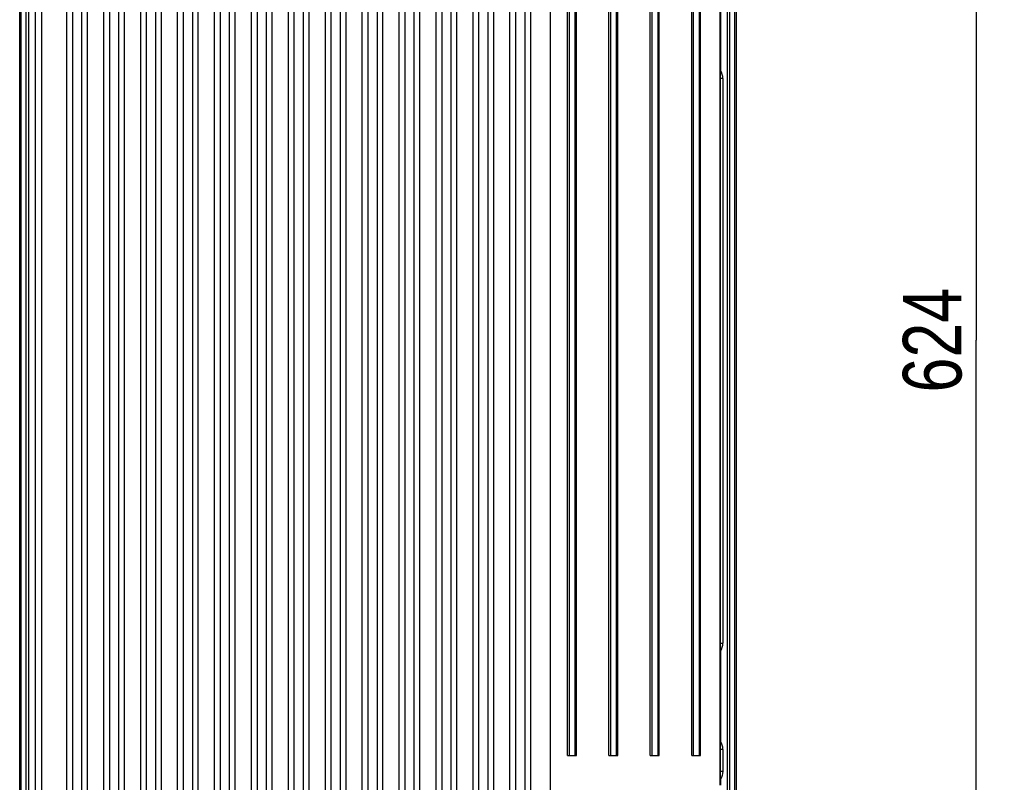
# Model space of a CAD drawing. Header units: inches. Extents: x 0 to 117, y 0 to 83.
# Tile 38 of 66: x 77 to 90, y 34 to 44. Entities that reach past the tile are written whole.
import ezdxf

# ---------------------------------------------------------------- set-up
doc = ezdxf.new("R2010")
doc.units = ezdxf.units.IN
doc.header["$LTSCALE"] = 6.431102
doc.header["$MEASUREMENT"] = 0
doc.layers.get('0').update_dxf_attribs({"linetype": 'CONTINUOUS'})
doc.styles.get("Standard").update_dxf_attribs({"font": 'txt', "width": 0.8})
doc.dimstyles.new('DIMSTYLE_1', dxfattribs={"dimtxt": 0.78125, "dimasz": 0.7, "dimexe": 0.18, "dimexo": 0.0625, "dimgap": 0.09, "dimtad": 1, "dimdec": 1, "dimzin": 4, "dimdsep": 46, "dimtxsty": 'STANDARD', "dimblk": '_FILLED', "dimblk1": '_FILLED', "dimblk2": '_FILLED', "dimcen": 0.09, "dimadec": 0, "dimazin": 0, "dimtfac": 1, "dimtdec": 1, "dimtofl": 0, "dimtmove": 0, "dimatfit": 3, "dimldrblk": '_FILLED', "dimfxl": 1, "dimtolj": 1, "dimtzin": 4, "dimarcsym": 0})

# ---------------------------------------------------------------- blocks, each defined once
blk = doc.blocks.new('_FILLED')
at = {"color": 0, "linetype": 'BYBLOCK'}
blk.add_solid([(0, 0), (-1, 0.143), (-1, -0.143)], dxfattribs=at)
blk = doc.blocks.new('*D12')
at = {"color": 7, "linetype": 'CONTINUOUS'}
for p, q in [((87.914, 52.289), (90.352, 52.289)), ((89.977, 52.289), (89.977, 40.006)), ((89.977, 27.722), (89.977, 40.006)), ((87.914, 27.722), (90.352, 27.722))]:
    blk.add_line(p, q, dxfattribs=at)
at = {"color": 7, "linetype": 'CONTINUOUS', "xscale": 0.7, "yscale": 0.7, "zscale": 0.7}
for p, rotation in [((89.977, 52.289), 90), ((89.977, 27.722), 270)]:
    blk.add_blockref('_FILLED', p, dxfattribs=dict(at, rotation=rotation))
at = {"color": 7, "linetype": 'CONTINUOUS', "insert": (89, 40.006), "char_height": 0.7812, "width": 1.875, "attachment_point": 2, "rotation": 90, "line_spacing_factor": 0.9}
blk.add_mtext('624', dxfattribs=at)

msp = doc.modelspace()

# ---------------------------------------------------------------- linework, layer by layer
at = {"color": 7, "linetype": 'CONTINUOUS'}
for p, q in [((77.232, 27.487), (77.232, 52.682)), ((86.779, 52.682), (86.779, 27.487)), ((77.252, 28.357), (77.252, 51.271)), ((86.759, 28.357), (86.759, 51.219)), ((77.32, 29.14), (77.32, 50.873)), ((77.349, 50.873), (77.349, 29.14)), ((77.439, 50.794), (77.439, 29.011)), ((86.662, 29.14), (86.662, 50.873)), ((86.691, 50.873), (86.691, 29.14)), ((77.525, 28.598), (77.525, 48.974)), ((77.86, 28.864), (77.86, 48.974)), ((77.939, 28.864), (77.939, 48.974)), ((78.057, 48.974), (78.057, 28.864)), ((78.135, 28.864), (78.135, 48.974)), ((78.352, 28.864), (78.352, 48.974)), ((78.431, 28.864), (78.431, 48.974)), ((78.549, 48.974), (78.549, 28.864)), ((78.628, 28.864), (78.628, 48.974)), ((78.844, 28.864), (78.844, 48.974)), ((78.923, 28.864), (78.923, 48.974)), ((79.041, 48.974), (79.041, 28.864)), ((79.12, 28.864), (79.12, 48.974)), ((79.336, 28.864), (79.336, 48.974)), ((79.415, 28.864), (79.415, 48.974)), ((79.533, 48.974), (79.533, 28.864)), ((79.612, 28.864), (79.612, 48.974)), ((79.828, 28.864), (79.828, 48.974)), ((79.907, 28.864), (79.907, 48.974)), ((80.025, 48.974), (80.025, 28.864)), ((80.104, 28.864), (80.104, 48.974)), ((80.32, 28.864), (80.32, 48.974)), ((80.399, 28.864), (80.399, 48.974)), ((80.517, 48.974), (80.517, 28.864)), ((80.596, 28.864), (80.596, 48.974)), ((80.813, 28.864), (80.813, 48.974)), ((80.891, 28.864), (80.891, 48.974)), ((81.009, 48.974), (81.009, 28.864)), ((81.088, 28.864), (81.088, 48.974)), ((81.305, 28.864), (81.305, 48.974)), ((81.383, 28.864), (81.383, 48.974)), ((81.502, 48.974), (81.502, 28.864)), ((81.58, 28.864), (81.58, 48.974)), ((81.797, 28.864), (81.797, 48.974)), ((81.876, 28.864), (81.876, 48.974)), ((81.994, 48.974), (81.994, 28.864)), ((82.072, 28.864), (82.072, 48.974)), ((82.289, 28.864), (82.289, 48.974)), ((82.368, 28.864), (82.368, 48.974)), ((82.486, 48.974), (82.486, 28.864)), ((82.565, 28.864), (82.565, 48.974)), ((82.781, 28.864), (82.781, 48.974)), ((82.86, 28.864), (82.86, 48.974)), ((82.978, 48.974), (82.978, 28.864)), ((83.057, 28.864), (83.057, 48.974)), ((83.273, 28.864), (83.273, 48.974)), ((83.352, 28.864), (83.352, 48.974)), ((83.47, 48.974), (83.47, 28.864)), ((83.549, 28.864), (83.549, 48.974)), ((83.765, 28.864), (83.765, 48.974)), ((83.844, 28.864), (83.844, 48.974)), ((83.962, 48.974), (83.962, 28.864)), ((84.041, 28.864), (84.041, 48.974)), ((84.306, 28.348), (84.306, 48.963)), ((84.533, 34.474), (84.533, 48.963)), ((84.552, 48.963), (84.552, 34.474)), ((84.631, 48.963), (84.631, 34.474)), ((84.651, 34.474), (84.651, 48.963)), ((85.084, 34.474), (85.084, 48.963)), ((85.103, 48.963), (85.103, 34.474)), ((85.182, 48.963), (85.182, 34.474)), ((85.202, 34.474), (85.202, 48.963)), ((85.635, 34.474), (85.635, 48.963)), ((85.655, 48.963), (85.655, 34.474)), ((85.733, 48.963), (85.733, 34.474)), ((85.753, 34.474), (85.753, 48.963)), ((86.186, 34.474), (86.186, 48.963)), ((86.206, 48.963), (86.206, 34.474)), ((86.285, 48.963), (86.285, 34.474)), ((86.304, 34.474), (86.304, 48.963)), ((86.56, 48.963), (86.56, 34.076)), ((86.572, 44.798), (86.572, 43.6)), ((86.601, 43.49), (86.572, 43.49)), ((86.572, 35.97), (86.572, 43.489)), ((86.601, 43.49), (86.601, 35.971)), ((86.572, 35.971), (86.601, 35.971)), ((86.572, 35.861), (86.572, 34.663)), ((86.601, 34.553), (86.572, 34.553)), ((86.572, 34.262), (86.572, 34.551)), ((86.601, 34.553), (86.601, 34.262)), ((84.533, 34.474), (84.651, 34.474)), ((85.084, 34.474), (85.202, 34.474)), ((85.635, 34.474), (85.753, 34.474)), ((86.186, 34.474), (86.304, 34.474)), ((86.572, 34.262), (86.601, 34.262)), ((86.572, 34.155), (86.572, 34.076))]:
    msp.add_line(p, q, dxfattribs=at)
for points in [[(86.601, 43.49), (86.601, 43.528), (86.591, 43.567), (86.572, 43.6)], [(86.572, 35.861), (86.591, 35.894), (86.601, 35.933), (86.601, 35.971)], [(86.601, 34.553), (86.601, 34.591), (86.591, 34.63), (86.572, 34.663)], [(86.601, 34.262), (86.601, 34.225), (86.589, 34.188), (86.572, 34.155)]]:
    msp.add_open_spline(points, degree=3, dxfattribs=at)
for points, knots in [([(86.572, 43.489), (86.572, 43.516), (86.572, 43.553), (86.572, 43.59), (86.572, 43.6)], [0, 0, 0, 0, 0.741946, 1, 1, 1, 1]), ([(86.572, 35.861), (86.572, 35.871), (86.572, 35.907), (86.572, 35.943), (86.572, 35.97)], [0, 0, 0, 0, 0.25837, 1, 1, 1, 1]), ([(86.572, 34.551), (86.572, 34.579), (86.572, 34.616), (86.572, 34.653), (86.572, 34.663)], [0, 0, 0, 0, 0.741908, 1, 1, 1, 1]), ([(86.572, 34.155), (86.572, 34.164), (86.572, 34.2), (86.572, 34.235), (86.572, 34.262)], [0, 0, 0, 0, 0.25985, 1, 1, 1, 1])]:
    msp.add_open_spline(points, degree=3, knots=knots, dxfattribs=at)

# ---------------------------------------------------------------- dimensions: what is measured, and where the dimension line sits
dim = msp.add_linear_dim(base=(89.977, 52.289), p1=(87.914, 27.722), p2=(87.914, 52.289), angle=90, dimstyle='DIMSTYLE_1', dxfattribs=at)
dim.commit()
dim.dimension.update_dxf_attribs({"geometry": '*D12', "text_midpoint": (89.811, 39.168), "dimtype": 160})

doc.saveas('drawing.dxf')
